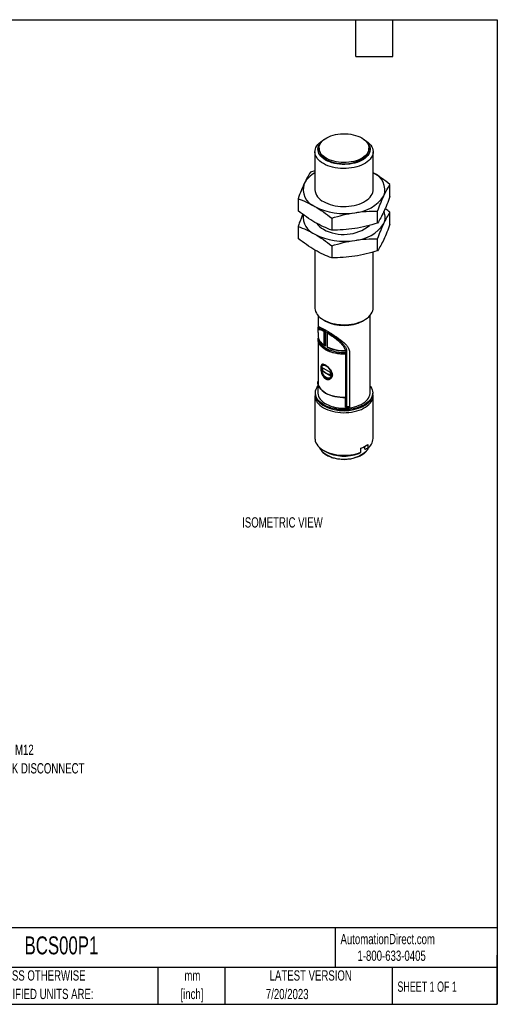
# Model space of a CAD drawing. Header units: millimetres. Extents: x 6 to 273, y 6 to 210.
# Tile 3 of 3: x 175 to 273, y 6 to 210. Entities that reach past the tile are written whole.
import ezdxf

# ---------------------------------------------------------------- set-up
doc = ezdxf.new("R2010")
doc.units = ezdxf.units.MM
doc.layers.add('TEXT', color=140, linetype='Continuous', lineweight=25)
doc.styles.add('SLDTEXTSTYLE0', font='TXT', dxfattribs={"width": 0.7})
doc.styles.add('SLDTEXTSTYLE1', font='TXT', dxfattribs={"width": 0.65})

# ---------------------------------------------------------------- blocks, each defined once
blk = doc.blocks.new('SW_NOTE_0_2')
at = {"layer": 'TEXT', "color": 0, "char_height": 2.117, "attachment_point": 2, "style": 'SLDTEXTSTYLE0'}
for s, insert in [('mm', (2.84, 2.73)), ('[inch]', (2.76, -1.09))]:
    blk.add_mtext(s, dxfattribs=dict(at, insert=insert))
blk = doc.blocks.new('SW_NOTE_0_3')
at = {"layer": 'TEXT', "color": 0, "char_height": 2.1167, "attachment_point": 1, "style": 'SLDTEXTSTYLE0'}
for s, insert in [('UNLESS OTHERWISE', (0, 2.73)), ('SPECIFIED UNITS ARE:', (0, -1.09))]:
    blk.add_mtext(s, dxfattribs=dict(at, insert=insert))
blk = doc.blocks.new('SW_NOTE_0_8')
at = {"layer": 'TEXT', "color": 0, "attachment_point": 1, "style": 'SLDTEXTSTYLE0'}
for s, insert, char_height in [('4-PIN M12', (0.52, 2.41), 2.117), ('QUICK DISCONNECT', (0.52, -1.41), 2.1167)]:
    blk.add_mtext(s, dxfattribs=dict(at, insert=insert, char_height=char_height))
blk = doc.blocks.new('SW_NOTE_0_15')
at = {"layer": 'TEXT', "color": 0, "attachment_point": 1, "style": 'SLDTEXTSTYLE0'}
for s, insert, char_height in [('4-PIN M12', (0.51, 2.41), 2.117), ('QUICK DISCONNECT', (0.51, -1.42), 2.1167)]:
    blk.add_mtext(s, dxfattribs=dict(at, insert=insert, char_height=char_height))

msp = doc.modelspace()

# ---------------------------------------------------------------- linework, layer by layer
for p, q in [((236.274, 183.036), (236.274, 182.792)), ((237.256, 184.783), (237.18, 184.739)), ((245.667, 184.739), (245.591, 184.783)), ((246.574, 182.792), (246.574, 183.036)), ((235.424, 182.291), (235.424, 174.463)), ((247.424, 174.463), (247.424, 182.291)), ((235.424, 178.354), (234.484, 178.079)), ((250.904, 173.054), (250.904, 175.538)), ((231.943, 172.606), (231.943, 170.121)), ((248.364, 167.581), (248.364, 170.066)), ((250.904, 167.338), (250.904, 169.823)), ((231.943, 166.89), (231.943, 164.405)), ((238.883, 168.599), (238.883, 166.114)), ((238.883, 162.883), (238.883, 160.399)), ((248.364, 161.865), (248.364, 164.35)), ((235.424, 162.005), (235.424, 150.059)), ((247.424, 150.059), (247.424, 161.589)), ((236.054, 148.514), (236.054, 145.957)), ((246.794, 132.493), (246.794, 148.514)), ((237.18, 147.61), (237.614, 147.36)), ((245.233, 147.36), (245.667, 147.61)), ((236.054, 145.01), (236.054, 144.38)), ((236.382, 145.714), (236.197, 145.607)), ((236.274, 146.152), (236.274, 145.651)), ((237.325, 145.249), (237.361, 145.27)), ((237.325, 142.377), (237.325, 145.249)), ((237.361, 145.27), (237.361, 142.398)), ((237.614, 142.187), (237.614, 145.256)), ((237.625, 145.259), (237.625, 142.185)), ((237.923, 145.021), (237.923, 141.999)), ((237.991, 144.907), (237.954, 144.886)), ((237.954, 144.886), (237.954, 142.014)), ((236.054, 143.632), (236.054, 134.697)), ((236.062, 143.802), (236.135, 143.844)), ((237.325, 142.377), (237.361, 142.398)), ((241.679, 141.284), (241.754, 141.326)), ((241.794, 140.579), (241.719, 140.536)), ((241.719, 140.536), (241.719, 131.602)), ((241.873, 140.857), (241.873, 141.231)), ((241.958, 141.049), (241.879, 141.003)), ((241.879, 141.003), (241.879, 140.777)), ((241.958, 141.049), (241.958, 129.699)), ((242.534, 140.973), (242.534, 129.623)), ((237.016, 138.281), (237.038, 138.294)), ((237.087, 138.322), (237.038, 138.294)), ((237.331, 138.363), (237.311, 138.367)), ((236.863, 137.739), (236.863, 137.086)), ((238.631, 136.719), (236.863, 137.739)), ((237.007, 137.169), (236.863, 137.086)), ((236.863, 137.086), (238.631, 136.065)), ((237.007, 137.656), (237.007, 137.169)), ((238.631, 136.065), (238.631, 136.719)), ((236.044, 134.697), (236.044, 132.493)), ((236.051, 134.861), (236.054, 134.863)), ((238.597, 135.592), (238.646, 135.62)), ((238.615, 135.603), (238.597, 135.592)), ((235.499, 132.493), (235.499, 132.329)), ((247.349, 132.329), (247.349, 132.493)), ((235.424, 131.91), (235.424, 123.113)), ((241.719, 131.602), (241.708, 131.596)), ((241.708, 129.554), (241.708, 131.596)), ((247.424, 123.113), (247.424, 131.91)), ((237.341, 129.851), (237.494, 129.767)), ((241.958, 129.699), (241.708, 129.554)), ((242.521, 129.615), (242.534, 129.623)), ((242.521, 129.452), (242.521, 129.615)), ((242.521, 129.452), (242.534, 129.46)), ((242.534, 129.623), (242.534, 129.46)), ((245.354, 129.767), (245.507, 129.851)), ((237.18, 120.665), (237.614, 120.414)), ((244.9, 120.29), (244.9, 121.096)), ((245.707, 120.936), (245.707, 121.493)), ((245.721, 120.948), (245.707, 120.956)), ((245.873, 120.86), (245.721, 120.948)), ((246.314, 121.912), (246.314, 121.107))]:
    msp.add_line(p, q)
at = {"flags": 128}
for points in [[(245.065, 185.139), (245.42, 184.911), (245.733, 184.664), (246, 184.4), (246.219, 184.121), (246.387, 183.831), (246.502, 183.532), (246.563, 183.228), (246.57, 182.922), (246.522, 182.617), (246.42, 182.316), (246.266, 182.024), (246.06, 181.742), (245.804, 181.473), (245.503, 181.222), (245.158, 180.989), (244.773, 180.778), (244.353, 180.591), (243.902, 180.43), (243.425, 180.297), (242.927, 180.193), (242.412, 180.119), (241.887, 180.076), (241.357, 180.064), (240.828, 180.083), (240.305, 180.134), (239.795, 180.216), (239.301, 180.328), (238.83, 180.468), (238.386, 180.636), (237.974, 180.829), (237.6, 181.045), (237.265, 181.283), (236.975, 181.539), (236.732, 181.811), (236.538, 182.096), (236.397, 182.391), (236.308, 182.693), (236.274, 182.998), (236.295, 183.304), (236.369, 183.607), (236.498, 183.904), (236.679, 184.192), (236.909, 184.467), (237.188, 184.728), (237.512, 184.97), (237.877, 185.192), (238.28, 185.391), (238.716, 185.565), (239.181, 185.713), (239.669, 185.832), (240.176, 185.921), (240.697, 185.98), (241.225, 186.007), (241.755, 186.003), (242.282, 185.968), (242.799, 185.902), (243.302, 185.805), (243.785, 185.678), (244.243, 185.524), (244.672, 185.344), (245.065, 185.139)], [(245.666, 184.74), (246.05, 184.496), (246.393, 184.232), (246.69, 183.951), (246.939, 183.654), (247.139, 183.345), (247.287, 183.027), (247.381, 182.702), (247.422, 182.373), (247.408, 182.043), (247.341, 181.716), (247.219, 181.394), (247.045, 181.08), (246.821, 180.777), (246.547, 180.488), (246.227, 180.215), (245.863, 179.961), (245.46, 179.728), (245.019, 179.518), (244.547, 179.333), (244.045, 179.175), (243.521, 179.045), (242.977, 178.945), (242.419, 178.875), (241.852, 178.836), (241.281, 178.828), (240.711, 178.851), (240.148, 178.906), (239.597, 178.991), (239.062, 179.107), (238.548, 179.251), (238.061, 179.422), (237.604, 179.62), (237.181, 179.841), (236.797, 180.085), (236.455, 180.349), (236.158, 180.631), (235.908, 180.927), (235.709, 181.236), (235.561, 181.554), (235.466, 181.879), (235.425, 182.208), (235.439, 182.538), (235.507, 182.865), (235.628, 183.187), (235.802, 183.501), (236.027, 183.804), (236.3, 184.093), (236.62, 184.366), (236.984, 184.62), (237.18, 184.739)], [(245.794, 184.609), (245.921, 184.503), (246.198, 184.231), (246.426, 183.945), (246.602, 183.647), (246.726, 183.34), (246.795, 183.028), (246.809, 182.713), (246.767, 182.399), (246.671, 182.089), (246.521, 181.786), (246.318, 181.493), (246.066, 181.214), (245.765, 180.951), (245.421, 180.707), (245.035, 180.484), (244.612, 180.285), (244.156, 180.112), (243.673, 179.966), (243.166, 179.849), (242.641, 179.762), (242.104, 179.707), (241.56, 179.683), (241.015, 179.691), (240.473, 179.731), (239.942, 179.802), (239.426, 179.904), (238.93, 180.035), (238.46, 180.195), (238.02, 180.382), (237.615, 180.593), (237.249, 180.826), (236.926, 181.08), (236.649, 181.352), (236.422, 181.638), (236.245, 181.936), (236.122, 182.243), (236.053, 182.555), (236.039, 182.87), (236.08, 183.184), (236.177, 183.494), (236.327, 183.797), (236.529, 184.09), (236.782, 184.369), (237.053, 184.609)], [(236.274, 182.792), (236.274, 182.753), (236.308, 182.448), (236.397, 182.146), (236.538, 181.851), (236.732, 181.566), (236.975, 181.294), (237.265, 181.038), (237.6, 180.8), (237.974, 180.584), (238.386, 180.391), (238.83, 180.223), (239.301, 180.083), (239.795, 179.971), (240.305, 179.889), (240.828, 179.838), (241.357, 179.819), (241.887, 179.831), (242.412, 179.874), (242.927, 179.948), (243.425, 180.052), (243.902, 180.186), (244.353, 180.346), (244.773, 180.533), (245.158, 180.744), (245.503, 180.977), (245.804, 181.228), (246.06, 181.497), (246.266, 181.779), (246.42, 182.071), (246.522, 182.372), (246.57, 182.677), (246.574, 182.792)], [(237.181, 172.014), (237.604, 171.792), (238.061, 171.594), (238.548, 171.423), (239.062, 171.279), (239.597, 171.164), (240.148, 171.078), (240.711, 171.024), (241.281, 171), (241.852, 171.008), (242.419, 171.047), (242.977, 171.117), (243.521, 171.217), (244.045, 171.347), (244.547, 171.505), (245.019, 171.69), (245.46, 171.9), (245.863, 172.133), (246.227, 172.387), (246.547, 172.66), (246.821, 172.949), (247.045, 173.252), (247.219, 173.566), (247.341, 173.888), (247.408, 174.216), (247.424, 174.463)], [(235.424, 150.059), (235.425, 149.977), (235.466, 149.648), (235.561, 149.323), (235.709, 149.005), (235.908, 148.696), (236.158, 148.399), (236.455, 148.118), (236.797, 147.854), (237.181, 147.61), (237.604, 147.388), (238.061, 147.191), (238.548, 147.019), (239.062, 146.875), (239.597, 146.76), (240.148, 146.675), (240.711, 146.62), (241.281, 146.597), (241.852, 146.604), (242.419, 146.644), (242.977, 146.714), (243.521, 146.814), (244.045, 146.944), (244.547, 147.102), (245.019, 147.286), (245.46, 147.496), (245.863, 147.729), (246.227, 147.984), (246.547, 148.257), (246.821, 148.546), (247.045, 148.849), (247.219, 149.163), (247.341, 149.485), (247.408, 149.812), (247.424, 150.059)], [(241.719, 140.536), (241.155, 140.536), (240.594, 140.569), (240.042, 140.636), (239.506, 140.736), (238.99, 140.868), (238.502, 141.031), (238.046, 141.222), (237.627, 141.44), (237.249, 141.682), (236.918, 141.945), (236.637, 142.227), (236.408, 142.524), (236.234, 142.834), (236.118, 143.153), (236.06, 143.476), (236.062, 143.802)], [(236.124, 143.676), (236.127, 143.518), (236.179, 143.193), (236.29, 142.872), (236.459, 142.56), (236.686, 142.261), (236.966, 141.976), (237.298, 141.711), (237.676, 141.468), (238.097, 141.25), (238.557, 141.058), (239.049, 140.896), (239.568, 140.766), (240.108, 140.668), (240.663, 140.604), (241.227, 140.574), (241.794, 140.579)], [(236.322, 143.412), (236.399, 143.168), (236.541, 142.874), (236.734, 142.59), (236.977, 142.319), (237.267, 142.064), (237.6, 141.827), (237.974, 141.611), (238.384, 141.419), (238.826, 141.252), (239.295, 141.112), (239.787, 141), (240.296, 140.918), (240.817, 140.866), (241.344, 140.846), (241.873, 140.857)], [(237.946, 142.071), (237.951, 142.066), (237.954, 142.062)], [(241.873, 141.231), (241.873, 141.23), (241.874, 141.228), (241.875, 141.227), (241.875, 141.227), (241.876, 141.226), (241.877, 141.226), (241.877, 141.226), (241.878, 141.227)], [(237.747, 135.71), (237.545, 135.849), (237.352, 136.029), (237.173, 136.242), (237.017, 136.481), (236.888, 136.735), (236.793, 136.997), (236.734, 137.254), (236.714, 137.498), (236.734, 137.719), (236.793, 137.909), (236.888, 138.06), (237.017, 138.167), (237.173, 138.225), (237.352, 138.232), (237.545, 138.188), (237.747, 138.094), (237.948, 137.955), (238.142, 137.776), (238.32, 137.562), (238.477, 137.324), (238.605, 137.069), (238.701, 136.808), (238.759, 136.55), (238.779, 136.306), (238.759, 136.085), (238.701, 135.895), (238.605, 135.744), (238.477, 135.638), (238.32, 135.58), (238.142, 135.573), (237.948, 135.617), (237.747, 135.71)], [(237.038, 138.294), (237.128, 138.335), (237.311, 138.367)], [(238.668, 137.264), (238.787, 136.991), (238.872, 136.709), (238.915, 136.436), (238.915, 136.183), (238.872, 135.96), (238.787, 135.776), (238.664, 135.638), (238.615, 135.603)], [(241.708, 131.596), (241.145, 131.596), (240.584, 131.63), (240.033, 131.697), (239.497, 131.797), (238.982, 131.93), (238.494, 132.092), (238.038, 132.283), (237.62, 132.501), (237.242, 132.743), (236.911, 133.006), (236.63, 133.288), (236.401, 133.585), (236.227, 133.894), (236.11, 134.213), (236.051, 134.536), (236.051, 134.861)], [(236.054, 134.697), (236.06, 134.542), (236.118, 134.218), (236.234, 133.9), (236.408, 133.59), (236.637, 133.293), (236.918, 133.011), (237.249, 132.747), (237.627, 132.505), (238.046, 132.287), (238.502, 132.096), (238.99, 131.934), (239.506, 131.802), (240.042, 131.702), (240.594, 131.634), (241.155, 131.601), (241.719, 131.602)], [(235.499, 132.456), (235.439, 132.157), (235.425, 131.828), (235.466, 131.499), (235.561, 131.174), (235.709, 130.855), (235.908, 130.547), (236.158, 130.25), (236.455, 129.969), (236.797, 129.705), (237.181, 129.461), (237.604, 129.239), (238.061, 129.042), (238.548, 128.87), (239.062, 128.726), (239.597, 128.611), (240.148, 128.525), (240.711, 128.471), (241.281, 128.447), (241.852, 128.455), (242.419, 128.494), (242.977, 128.564), (243.521, 128.665), (244.045, 128.794), (244.547, 128.952), (245.019, 129.137), (245.46, 129.347), (245.863, 129.58), (246.227, 129.834), (246.547, 130.107), (246.821, 130.397), (247.045, 130.7), (247.219, 131.014), (247.341, 131.336), (247.408, 131.663), (247.422, 131.992), (247.381, 132.321), (247.349, 132.456)], [(235.499, 132.329), (235.51, 132.123), (235.572, 131.794), (235.688, 131.471), (235.859, 131.155), (236.081, 130.851), (236.353, 130.56), (236.673, 130.286), (237.037, 130.03), (237.441, 129.797), (237.883, 129.587), (238.359, 129.402), (238.862, 129.245), (239.39, 129.117), (239.936, 129.018), (240.497, 128.951), (241.066, 128.915), (241.638, 128.911), (242.209, 128.939), (242.772, 128.999), (243.323, 129.089), (243.855, 129.21), (244.366, 129.36), (244.848, 129.538), (245.299, 129.742), (245.713, 129.97), (246.088, 130.22), (246.419, 130.49), (246.703, 130.776), (246.938, 131.078), (247.121, 131.391), (247.252, 131.713), (247.328, 132.04), (247.349, 132.329)], [(246.794, 133.938), (246.884, 133.821), (247.08, 133.51), (247.224, 133.19), (247.314, 132.864), (247.348, 132.534), (247.328, 132.204), (247.252, 131.876), (247.121, 131.554), (246.938, 131.241), (246.703, 130.94), (246.419, 130.653), (246.088, 130.383), (245.713, 130.133), (245.299, 129.905), (244.848, 129.701), (244.366, 129.524), (243.855, 129.374), (243.323, 129.253), (242.772, 129.162), (242.209, 129.102), (241.638, 129.074), (241.066, 129.078), (240.497, 129.114), (239.936, 129.182), (239.39, 129.28), (238.862, 129.408), (238.359, 129.565), (237.883, 129.75), (237.441, 129.96), (237.037, 130.194), (236.673, 130.449), (236.353, 130.723), (236.081, 131.014), (235.859, 131.318), (235.688, 131.634), (235.572, 131.958), (235.51, 132.286), (235.503, 132.617), (235.551, 132.946), (235.654, 133.271), (235.811, 133.589), (236.021, 133.896), (236.044, 133.926)], [(236.044, 132.493), (236.044, 132.483), (236.075, 132.159), (236.164, 131.84), (236.31, 131.527), (236.512, 131.225), (236.767, 130.937), (237.073, 130.665), (237.426, 130.414), (237.823, 130.185), (238.259, 129.981), (238.729, 129.805), (239.228, 129.657), (239.751, 129.541), (240.293, 129.456), (240.846, 129.405), (241.406, 129.387), (241.966, 129.403), (242.521, 129.452)], [(242.534, 129.46), (243.064, 129.541), (243.578, 129.653), (244.069, 129.795), (244.532, 129.965), (244.963, 130.161), (245.357, 130.382), (245.71, 130.625), (246.018, 130.887), (246.278, 131.166), (246.487, 131.46), (246.643, 131.763), (246.745, 132.075), (246.791, 132.391), (246.794, 132.493)], [(235.424, 123.113), (235.434, 122.907), (235.497, 122.574), (235.615, 122.246), (235.787, 121.926), (236.012, 121.617), (236.288, 121.322), (236.612, 121.044), (236.981, 120.786), (237.391, 120.549), (237.839, 120.336), (238.321, 120.149), (238.832, 119.99), (239.367, 119.86), (239.921, 119.76), (240.49, 119.692), (241.067, 119.656), (241.647, 119.652), (242.226, 119.681), (242.796, 119.742), (243.354, 119.834), (243.894, 119.957), (244.411, 120.11), (244.9, 120.29)]]:
    msp.add_lwpolyline(points, dxfattribs=at)
for centre, radius, start, end in [((237.971, 173.176), 5.401, 118.13591, 151.74348), ((246.12, 174.442), 3.73, 340.43027, 69.36665), ((236.728, 174.484), 3.73, 160.43027, 249.36665), ((238.41, 174.75), 3, 185.49936, 245.82078), ((243.132, 177.515), 7.808, 273.61003, 326.38459), ((241.402, 182.534), 13.002, 242.57506, 279.83886), ((236.904, 168.927), 3.942, 174.31643, 247.7815), ((246.974, 168.746), 2.947, 334.49232, 24.02842), ((239.093, 169.819), 4.007, 215.55765, 241.49593), ((241.342, 173.817), 8.593, 241.04238, 308.60039), ((243.132, 171.799), 7.808, 273.61003, 326.38459), ((241.402, 176.818), 13.002, 242.57506, 279.83886), ((241.424, 154.699), 8.269, 242.57375, 297.43162), ((238.552, 144.561), 2.505, 184.14252, 240.66512), ((237.495, 142.634), 0.271, 240.53915, 254.89091), ((241.339, 149.414), 8.138, 245.41913, 272.39526), ((239.06, 140.597), 2.825, 3.65766, 5.28249), ((240.202, 140.679), 4.746, 227.68782, 250.66687), ((241.424, 137.665), 8.822, 243.54741, 296.45259), ((241.431, 138.705), 9.155, 271.7356, 276.83718), ((241.438, 138.363), 8.679, 273.43589, 277.25045), ((244.853, 123.225), 2.573, 304.59757, 357.52368), ((238.535, 122.084), 2.326, 200.94703, 222.25552), ((241.42, 125.843), 7.039, 229.12685, 311.1871), ((241.449, 127.857), 8.373, 242.73863, 291.06758), ((242.818, 126.335), 5.637, 291.66966, 308.32496), ((243.39, 123.658), 3.574, 310.4096, 310.71007), ((244.297, 122.095), 2.344, 318.62586, 338.94306)]:
    msp.add_arc(centre, radius, start, end)
for points, knots in [([(234.484, 178.079), (234.274, 177.747), (234.063, 177.391), (233.64, 176.615), (233.427, 176.193), (233.213, 175.733)], [0, 0, 0, 0, 0.5, 0.5, 1, 1, 1, 1]), ([(250.904, 175.538), (250.331, 175.99), (249.755, 176.421), (248.599, 177.224), (248.018, 177.596), (247.434, 177.933)], [0, 0, 0, 0, 0.5, 0.5, 1, 1, 1, 1]), ([(233.213, 175.733), (233, 175.272), (232.787, 174.778), (232.364, 173.731), (232.153, 173.178), (231.943, 172.606)], [0, 0, 0, 0, 0.5, 0.5, 1, 1, 1, 1]), ([(249.634, 173.193), (249.848, 173.653), (250.06, 174.075), (250.484, 174.851), (250.694, 175.207), (250.904, 175.538)], [0, 0, 0, 0, 0.5, 0.5, 1, 1, 1, 1]), ([(248.364, 170.066), (248.574, 170.638), (248.785, 171.191), (249.208, 172.238), (249.42, 172.732), (249.634, 173.193)], [0, 0, 0, 0, 0.5, 0.5, 1, 1, 1, 1]), ([(250.904, 173.054), (250.694, 172.481), (250.484, 171.929), (250.06, 170.881), (249.848, 170.387), (249.634, 169.927)], [0, 0, 0, 0, 0.5, 0.5, 1, 1, 1, 1]), ([(231.943, 172.606), (232.517, 172.395), (233.092, 172.161), (234.249, 171.629), (234.829, 171.33), (235.413, 170.993)], [0, 0, 0, 0, 0.5, 0.5, 1, 1, 1, 1]), ([(235.413, 170.993), (235.997, 170.656), (236.578, 170.284), (237.734, 169.482), (238.31, 169.051), (238.883, 168.599)], [0, 0, 0, 0, 0.5, 0.5, 1, 1, 1, 1]), ([(235.413, 167.727), (234.829, 168.064), (234.249, 168.436), (233.092, 169.238), (232.517, 169.669), (231.943, 170.121)], [0, 0, 0, 0, 0.5, 0.5, 1, 1, 1, 1]), ([(232.926, 169.373), (232.916, 169.351), (232.8, 169.092), (232.577, 168.547), (232.259, 167.744), (232.049, 167.174), (231.943, 166.89)], [0, 0, 0, 0, 0.03057425, 0.35183823, 0.67590444, 1, 1, 1, 1]), ([(238.883, 168.599), (239.667, 168.841), (240.453, 169.061), (242.033, 169.441), (242.826, 169.6), (243.624, 169.723)], [0, 0, 0, 0, 0.5, 0.5, 1, 1, 1, 1]), ([(243.624, 169.723), (244.421, 169.846), (245.215, 169.933), (246.794, 170.042), (247.58, 170.065), (248.364, 170.066)], [0, 0, 0, 0, 0.5, 0.5, 1, 1, 1, 1]), ([(249.634, 169.927), (249.42, 169.466), (249.208, 169.045), (248.785, 168.268), (248.574, 167.913), (248.364, 167.581)], [0, 0, 0, 0, 0.5, 0.5, 1, 1, 1, 1]), ([(249.634, 167.477), (249.848, 167.937), (250.06, 168.359), (250.484, 169.136), (250.694, 169.491), (250.904, 169.823)], [0, 0, 0, 0, 0.5, 0.5, 1, 1, 1, 1]), ([(250.904, 169.823), (250.619, 170.047), (250.292, 170.304), (249.963, 170.54), (249.922, 170.57)], [0, 0, 0, 0, 0.8738406, 1, 1, 1, 1]), ([(231.943, 166.89), (232.517, 166.679), (233.092, 166.445), (234.249, 165.913), (234.829, 165.614), (235.413, 165.277)], [0, 0, 0, 0, 0.5, 0.5, 1, 1, 1, 1]), ([(238.883, 166.114), (238.31, 166.325), (237.734, 166.559), (236.578, 167.091), (235.997, 167.39), (235.413, 167.727)], [0, 0, 0, 0, 0.5, 0.5, 1, 1, 1, 1]), ([(248.364, 167.581), (247.58, 167.339), (246.794, 167.119), (245.215, 166.739), (244.421, 166.58), (243.624, 166.457)], [0, 0, 0, 0, 0.5, 0.5, 1, 1, 1, 1]), ([(248.364, 164.35), (248.574, 164.923), (248.785, 165.475), (249.208, 166.522), (249.42, 167.017), (249.634, 167.477)], [0, 0, 0, 0, 0.5, 0.5, 1, 1, 1, 1]), ([(250.904, 167.338), (250.694, 166.765), (250.484, 166.213), (250.06, 165.166), (249.848, 164.671), (249.634, 164.211)], [0, 0, 0, 0, 0.5, 0.5, 1, 1, 1, 1]), ([(235.413, 165.277), (235.997, 164.94), (236.578, 164.569), (237.734, 163.766), (238.31, 163.335), (238.883, 162.883)], [0, 0, 0, 0, 0.5, 0.5, 1, 1, 1, 1]), ([(243.624, 166.457), (242.826, 166.334), (242.033, 166.247), (240.453, 166.138), (239.667, 166.115), (238.883, 166.114)], [0, 0, 0, 0, 0.5, 0.5, 1, 1, 1, 1]), ([(235.413, 162.011), (234.829, 162.348), (234.249, 162.72), (233.092, 163.523), (232.517, 163.953), (231.943, 164.405)], [0, 0, 0, 0, 0.5, 0.5, 1, 1, 1, 1]), ([(238.883, 162.883), (239.667, 163.125), (240.453, 163.345), (242.033, 163.725), (242.826, 163.884), (243.624, 164.007)], [0, 0, 0, 0, 0.5, 0.5, 1, 1, 1, 1]), ([(243.624, 164.007), (244.421, 164.131), (245.215, 164.217), (246.794, 164.326), (247.58, 164.349), (248.364, 164.35)], [0, 0, 0, 0, 0.5, 0.5, 1, 1, 1, 1]), ([(249.634, 164.211), (249.42, 163.75), (249.208, 163.329), (248.785, 162.552), (248.574, 162.197), (248.364, 161.865)], [0, 0, 0, 0, 0.5, 0.5, 1, 1, 1, 1]), ([(238.883, 160.399), (238.31, 160.609), (237.734, 160.843), (236.578, 161.375), (235.997, 161.674), (235.413, 162.011)], [0, 0, 0, 0, 0.5, 0.5, 1, 1, 1, 1]), ([(243.624, 160.741), (242.826, 160.618), (242.033, 160.531), (240.453, 160.422), (239.667, 160.399), (238.883, 160.399)], [0, 0, 0, 0, 0.5, 0.5, 1, 1, 1, 1]), ([(248.364, 161.865), (247.58, 161.623), (246.794, 161.403), (245.215, 161.024), (244.421, 160.864), (243.624, 160.741)], [0, 0, 0, 0, 0.5, 0.5, 1, 1, 1, 1]), ([(236.112, 145.492), (236.106, 145.539), (236.086, 145.699), (236.052, 145.902), (236.049, 146.095), (236.137, 146.167), (236.318, 146.145), (236.558, 146.054), (236.867, 145.907), (237.223, 145.718), (237.646, 145.479), (238.106, 145.207), (238.592, 144.909), (239.091, 144.593), (239.611, 144.252), (240.213, 143.839), (240.872, 143.354), (241.48, 142.843), (241.957, 142.352), (242.263, 141.934), (242.45, 141.532), (242.525, 141.226), (242.532, 141.035), (242.534, 140.973)], [0, 0, 0, 0, 0.0197723, 0.0684038, 0.1375075, 0.2086035, 0.2629209, 0.3186334, 0.3633879, 0.4093708, 0.4541671, 0.5004675, 0.542352, 0.5852826, 0.6308113, 0.6772583, 0.7445215, 0.8137224, 0.8638758, 0.9150616, 0.9488201, 0.9834415, 1, 1, 1, 1]), ([(236.055, 145.01), (236.055, 145.084), (236.055, 145.284), (236.084, 145.482), (236.174, 145.619), (236.345, 145.653), (236.599, 145.592), (236.925, 145.458), (237.19, 145.319), (237.325, 145.249)], [0, 0, 0, 0, 0.0923382, 0.2491838, 0.4105279, 0.568883, 0.7323934, 0.8638958, 1, 1, 1, 1]), ([(236.387, 145.705), (236.413, 145.719), (236.474, 145.753), (236.648, 145.722), (236.9, 145.631), (237.224, 145.479), (237.49, 145.333), (237.625, 145.259)], [0, 0, 0, 0, 0.1622322, 0.3760343, 0.5954668, 0.7943103, 1, 1, 1, 1]), ([(237.946, 145.074), (238.145, 144.957), (238.351, 144.83), (238.78, 144.557), (239.003, 144.411), (239.441, 144.111), (239.659, 143.957), (240.087, 143.639), (240.293, 143.478), (240.686, 143.149), (240.875, 142.979), (241.219, 142.633), (241.374, 142.457), (241.576, 142.179), (241.638, 142.085), (241.749, 141.889), (241.797, 141.787), (241.915, 141.481), (241.958, 141.27), (241.958, 141.049)], [0, 0, 0, 0, 0.125, 0.125, 0.25, 0.25, 0.375, 0.375, 0.5, 0.5, 0.625, 0.625, 0.75, 0.75, 0.8125, 0.8125, 0.875, 0.875, 1, 1, 1, 1]), ([(237.954, 144.886), (238.136, 144.775), (238.321, 144.658), (238.701, 144.411), (238.896, 144.279), (239.283, 144.007), (239.474, 143.869), (239.849, 143.583), (240.033, 143.436), (240.383, 143.139), (240.549, 142.987), (240.862, 142.676), (241.009, 142.515), (241.269, 142.185), (241.383, 142.016), (241.568, 141.66), (241.639, 141.475), (241.679, 141.284)], [0, 0, 0, 0, 0.125, 0.125, 0.25, 0.25, 0.375, 0.375, 0.5, 0.5, 0.625, 0.625, 0.75, 0.75, 0.875, 0.875, 1, 1, 1, 1]), ([(236.14, 143.867), (236.134, 143.828), (236.125, 143.766), (236.128, 143.704), (236.129, 143.68)], [0, 0, 0, 0, 0.62418611, 1, 1, 1, 1]), ([(236.972, 142.658), (237.032, 142.602), (237.184, 142.46), (237.382, 142.318), (237.517, 142.232), (237.536, 142.219)], [0, 0, 0, 0, 0.3567754, 0.9091482, 1, 1, 1, 1]), ([(237.424, 142.372), (237.424, 142.351), (237.434, 142.328), (237.459, 142.287), (237.476, 142.269), (237.528, 142.219), (237.57, 142.195), (237.614, 142.187)], [0, 0, 0, 0, 0.25, 0.25, 0.5, 0.5, 1, 1, 1, 1]), ([(237.946, 142.071), (237.945, 142.061), (237.943, 142.034), (237.928, 142.007), (237.917, 141.993), (237.925, 141.995), (237.925, 141.995)], [0, 0, 0, 0, 0.1854685, 0.4758033, 0.9723838, 1, 1, 1, 1]), ([(237.925, 141.995), (237.978, 141.968), (238.158, 141.875), (238.491, 141.732), (238.93, 141.577), (239.392, 141.448), (239.872, 141.347), (240.366, 141.273), (240.87, 141.227), (241.375, 141.209), (241.711, 141.22), (241.876, 141.226)], [0, 0, 0, 0, 0.0484646, 0.1680279, 0.2875016, 0.406862, 0.5261128, 0.645272, 0.764365, 0.8834206, 1, 1, 1, 1]), ([(241.754, 141.326), (241.761, 141.291), (241.779, 141.267), (241.823, 141.235), (241.85, 141.228), (241.878, 141.227)], [0, 0, 0, 0, 0.5, 0.5, 1, 1, 1, 1]), ([(241.879, 140.777), (241.856, 140.748), (241.835, 140.715), (241.803, 140.647), (241.794, 140.611), (241.794, 140.579)], [0, 0, 0, 0, 0.5, 0.5, 1, 1, 1, 1]), ([(241.878, 141.227), (241.878, 141.189), (241.879, 141.113), (241.879, 141.039), (241.879, 141.003)], [0, 0, 0, 0, 0.5002872, 1, 1, 1, 1]), ([(236.865, 136.394), (236.822, 136.499), (236.785, 136.606), (236.721, 136.822), (236.694, 136.933), (236.652, 137.149), (236.637, 137.254), (236.616, 137.46), (236.61, 137.559), (236.61, 137.835), (236.632, 137.996), (236.695, 138.18), (236.721, 138.234), (236.785, 138.321), (236.822, 138.355), (236.908, 138.404), (236.957, 138.42), (237.065, 138.432), (237.124, 138.428), (237.253, 138.403), (237.323, 138.382), (237.469, 138.322), (237.548, 138.283), (237.708, 138.19), (237.79, 138.137), (237.956, 138.016), (238.041, 137.948), (238.288, 137.731), (238.449, 137.564), (238.723, 137.208), (238.84, 137.016), (238.959, 136.725), (238.991, 136.626), (239.032, 136.433), (239.043, 136.339), (239.043, 136.06), (239, 135.888), (238.879, 135.67), (238.83, 135.604), (238.718, 135.49), (238.654, 135.44), (238.516, 135.36), (238.442, 135.33), (238.287, 135.291), (238.205, 135.281), (237.958, 135.287), (237.786, 135.336), (237.547, 135.475), (237.468, 135.532), (237.321, 135.665), (237.253, 135.739), (237.124, 135.906), (237.064, 135.997), (236.957, 136.188), (236.908, 136.288), (236.865, 136.394)], [0, 0, 0, 0, 0.03125, 0.03125, 0.0625, 0.0625, 0.09375, 0.09375, 0.125, 0.125, 0.1875, 0.1875, 0.21875, 0.21875, 0.25, 0.25, 0.28125, 0.28125, 0.3125, 0.3125, 0.34375, 0.34375, 0.375, 0.375, 0.40625, 0.40625, 0.4375, 0.4375, 0.5, 0.5, 0.5625, 0.5625, 0.59375, 0.59375, 0.625, 0.625, 0.6875, 0.6875, 0.71875, 0.71875, 0.75, 0.75, 0.78125, 0.78125, 0.8125, 0.8125, 0.875, 0.875, 0.90625, 0.90625, 0.9375, 0.9375, 0.96875, 0.96875, 1, 1, 1, 1]), ([(237.017, 138.275), (237.001, 138.266), (236.934, 138.231), (236.845, 138.127), (236.755, 137.97), (236.7, 137.779), (236.679, 137.561), (236.694, 137.323), (236.745, 137.073), (236.828, 136.818), (236.943, 136.568), (237.084, 136.329), (237.247, 136.109), (237.429, 135.915), (237.622, 135.751), (237.755, 135.674), (237.821, 135.635)], [0, 0, 0, 0, 0.0235643, 0.0953004, 0.1673757, 0.2410916, 0.316385, 0.3924592, 0.4686264, 0.544665, 0.6205868, 0.6964633, 0.7723815, 0.8484102, 0.9246485, 1, 1, 1, 1]), ([(236.963, 138.407), (236.95, 138.4), (236.868, 138.355), (236.817, 138.226), (236.805, 138.065), (236.803, 138.041)], [0, 0, 0, 0, 0.1335181, 0.8682949, 1, 1, 1, 1]), ([(237.097, 138.306), (237.118, 138.325), (237.173, 138.374), (237.259, 138.37), (237.311, 138.367)], [0, 0, 0, 0, 0.39003769, 1, 1, 1, 1]), ([(237.143, 136.257), (237.167, 136.204), (237.264, 135.985), (237.527, 135.681), (237.919, 135.418), (238.338, 135.336), (238.575, 135.431), (238.684, 135.474)], [0, 0, 0, 0, 0.0737594, 0.3069487, 0.5452138, 0.7920079, 1, 1, 1, 1]), ([(239.031, 136.282), (239.028, 136.213), (239.017, 136.009), (238.871, 135.77), (238.703, 135.675), (238.636, 135.637)], [0, 0, 0, 0, 0.2381648, 0.6974116, 1, 1, 1, 1]), ([(237.821, 135.635), (237.822, 135.635), (237.89, 135.592), (238.028, 135.545), (238.227, 135.503), (238.412, 135.517), (238.544, 135.554), (238.603, 135.599), (238.615, 135.608)], [0, 0, 0, 0, 0.0036469, 0.2408025, 0.4778888, 0.712108, 0.9403086, 1, 1, 1, 1]), ([(236.834, 120.481), (236.871, 120.437), (236.984, 120.305), (237.219, 120.1), (237.531, 119.869), (237.884, 119.658), (238.269, 119.467), (238.683, 119.3), (239.124, 119.156), (239.586, 119.039), (240.065, 118.949), (240.557, 118.886), (241.057, 118.851), (241.561, 118.844), (242.063, 118.866), (242.559, 118.916), (243.045, 118.994), (243.515, 119.1), (243.966, 119.231), (244.393, 119.388), (244.792, 119.568), (245.16, 119.77), (245.493, 119.993), (245.784, 120.236), (245.966, 120.408), (246.038, 120.502), (246.041, 120.506)], [0, 0, 0, 0, 0.02198361, 0.0662356, 0.11058416, 0.15497959, 0.19938603, 0.2437823, 0.28816182, 0.33252339, 0.3768688, 0.42120142, 0.46552539, 0.50984525, 0.55416566, 0.59849021, 0.64282335, 0.68716994, 0.73153468, 0.77592183, 0.82033456, 0.8647738, 0.90923616, 0.9537091, 0.99816052, 1, 1, 1, 1])]:
    msp.add_open_spline(points, degree=3, knots=knots)
for points in [[(237.614, 145.256), (237.529, 145.234), (237.426, 145.241), (237.361, 145.27)], [(237.614, 145.256), (237.618, 145.257), (237.621, 145.258), (237.625, 145.259)], [(237.991, 144.907), (237.926, 144.952), (237.906, 145.017), (237.942, 145.067)], [(237.946, 145.074), (237.945, 145.072), (237.943, 145.069), (237.942, 145.067)], [(237.625, 142.185), (237.621, 142.186), (237.618, 142.186), (237.614, 142.187)], [(244.459, 120.044), (244.606, 120.126), (244.753, 120.208), (244.9, 120.29)], [(246.314, 121.107), (246.167, 121.024), (246.02, 120.942), (245.873, 120.86)]]:
    msp.add_open_spline(points, degree=3)
at = {"layer": 'TEXT'}
for p, q in [((6.35, 209.55), (273.05, 209.55)), ((243.84, 201.93), (243.84, 209.55)), ((251.46, 201.93), (251.46, 209.55)), ((273.05, 209.55), (273.05, 6.35)), ((243.84, 201.93), (251.46, 201.93)), ((273.05, 22.126), (6.35, 22.126)), ((239.575, 22.126), (239.575, 13.97)), ((273.05, 6.35), (273.05, 16.51)), ((273.05, 13.97), (6.35, 13.97)), ((203.024, 13.97), (203.024, 6.35)), ((216.812, 13.97), (216.812, 6.35)), ((251.349, 13.97), (251.349, 6.35)), ((6.35, 6.35), (273.05, 6.35))]:
    msp.add_line(p, q, dxfattribs=at)

# ---------------------------------------------------------------- block references
for name, p in [('SW_NOTE_0_15', (167.413, 57.525)), ('SW_NOTE_0_8', (167.413, 57.525)), ('SW_NOTE_0_3', (167.608, 10.635)), ('SW_NOTE_0_2', (207.286, 10.633))]:
    msp.add_blockref(name, p, dxfattribs=at)

# ---------------------------------------------------------------- texts
for s, insert, char_height, attachment_point, style in [('ISOMETRIC VIEW', (220.404, 106.861), 2.11667, 1, 'SLDTEXTSTYLE0'), ('BCS00P1', (175.502, 20.364), 3.7042, 1, 'SLDTEXTSTYLE0'), ('AutomationDirect.com', (240.695, 20.877), 2.11667, 1, 'SLDTEXTSTYLE0'), ('1-800-633-0405', (244.192, 17.437), 2.11667, 1, 'SLDTEXTSTYLE0'), ('LATEST VERSION', (234.552, 13.364), 2.11667, 2, 'SLDTEXTSTYLE0'), ('SHEET 1 OF 1', (252.441, 11.051), 2.11667, 1, 'SLDTEXTSTYLE1'), ('7/20/2023', (229.701, 9.528), 2.1167, 2, 'SLDTEXTSTYLE0')]:
    msp.add_mtext(s, dxfattribs=dict(at, insert=insert, char_height=char_height, attachment_point=attachment_point, style=style))

doc.saveas('drawing.dxf')
